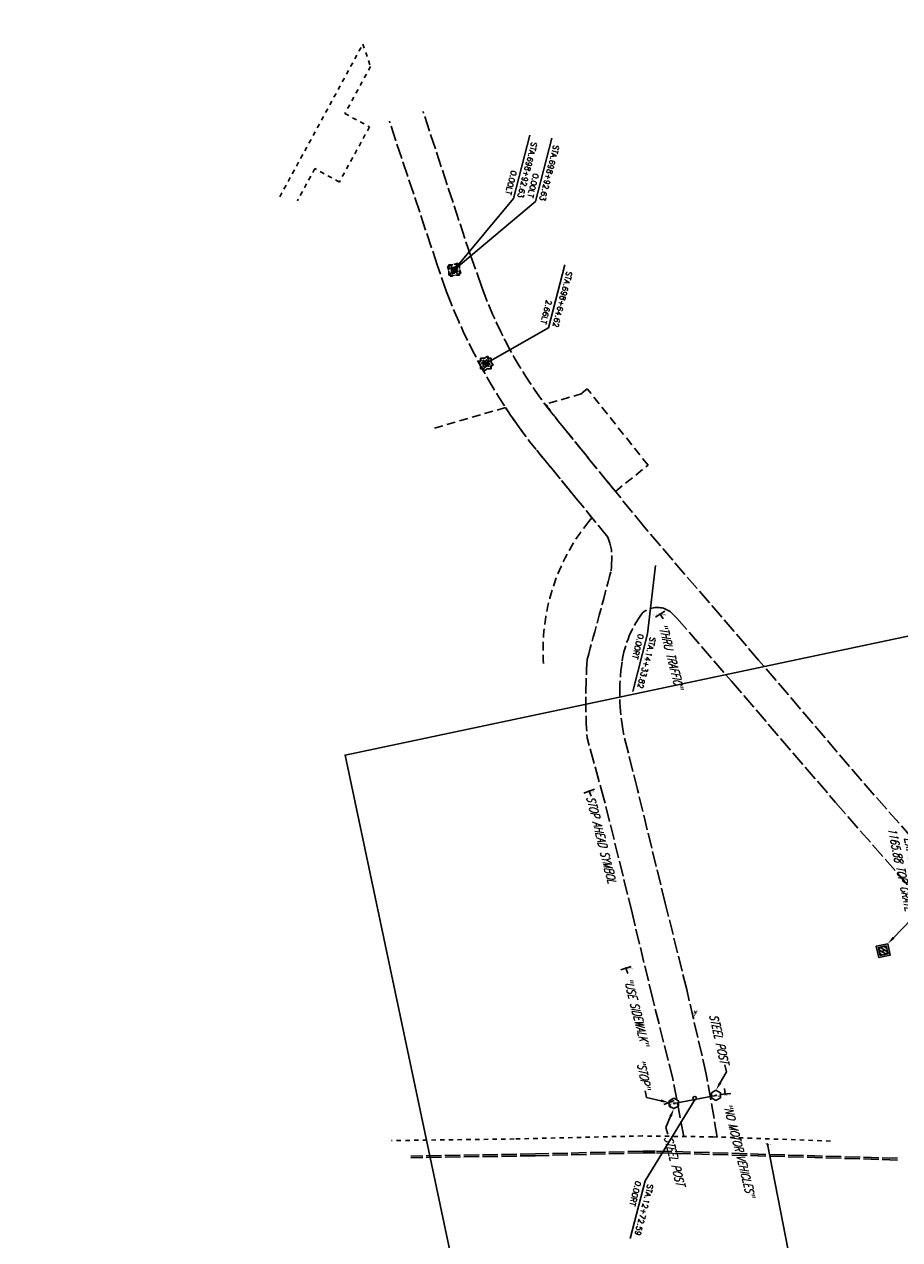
# Model space of a CAD drawing. Extents: x 0 to 213038, y 0 to 462006.
# Tile 44 of 107: x 169325 to 169576, y 429377 to 429726. Entities that reach past the tile are written whole.
import ezdxf
from ezdxf import colors
from ezdxf.entities.mleader import LeaderData, LeaderLine
from ezdxf.enums import TextEntityAlignment as Align
from ezdxf.math import Vec2, Vec3

# ---------------------------------------------------------------- set-up
doc = ezdxf.new("R2010")
doc.units = 0
doc.header["$LTSCALE"] = 20
doc.header["$MEASUREMENT"] = 0
for name, pattern in [('PV_X_CURB', [0.27, 0.22, -0.05]), ('PV_X_EP', [0.27, 0.22, -0.05]), ('X_Existing 2', [0.125, 0.0625, -0.0625]), ('X_Existing 4', [0.1875, 0.125, -0.0625])]:
    doc.linetypes.add(name, pattern=pattern)
doc.layers.get('0').update_dxf_attribs({"linetype": 'CONTINUOUS'})
for name, color, linetype in [('L125', 124, 'CONTINUOUS'), ('L137', 2, 'CONTINUOUS'), ('OFFSTA_LEAD', 7, 'CONTINUOUS'), ('OFFSTA_TEXT', 7, 'CONTINUOUS'), ('PNTDESC', 3, 'CONTINUOUS'), ('PNTELEV', 5, 'CONTINUOUS'), ('PNTNO', 7, 'CONTINUOUS'), ('PNTS', 3, 'CONTINUOUS'), ('PNTS_DTU-4-30-2025', 1, 'CONTINUOUS'), ('PNTS_DTU_COLLECTOR_7-21-25', 1, 'CONTINUOUS'), ('PNTS_MONBOXES', 1, 'CONTINUOUS'), ('PNTS_TBC-2-5-2025', 1, 'CONTINUOUS'), ('PV_X_CURB', 1, 'PV_X_CURB'), ('PV_X_EOP', 240, 'PV_X_EP'), ('PV_X_WALK', 1, 'X_Existing 2'), ('RD_X_BLOCKS', 1, 'CONTINUOUS'), ('RD_X_CONCRETE_PAD', 9, 'X_Existing 4'), ('RD_X_TEXT', 2, 'CONTINUOUS'), ('SN_X_BLOCKS', 94, 'CONTINUOUS'), ('SN_X_TEXT', 2, 'CONTINUOUS'), ('SV_X_MON_BLOCKS_FOUNDMARK', 7, 'CONTINUOUS'), ('UT_X_WATER', 150, 'UT_X_WATER')]:
    doc.layers.add(name, color=color, linetype=linetype)
doc.layers.add('SC_SCRATCH-4', color=4, linetype='CONTINUOUS', plot=False)
doc.layers.add('SC_SCRATCH-5', color=5, linetype='CONTINUOUS', plot=False)
doc.styles.add('HY-278-M1|ROMANS', font='ROMANS.SHX')
doc.styles.add('LINETYPE', font='romans.shx', dxfattribs={"width": 0.9})
doc.styles.add('PTXT', font='TXT')
doc.styles.add('romans', font='romans.shx', dxfattribs={"width": 0.75, "oblique": 22.5})
doc.linetypes.add('UT_X_WATER', pattern='A,0.25,-0.15,0.25,-0.15,0.25,-0.15,0.25,-0.15,0.25,["W",LINETYPE,S=0.08,R=0,X=0.043,Y=-0.05],-0.2', length=2.05)
doc.dimstyles.new('20 Scale Prop', dxfattribs={"dimscale": 20, "dimtxt": 0.14, "dimasz": 0.12, "dimexe": 0.05, "dimexo": 0.05, "dimgap": 0.05, "dimtad": 1, "dimzin": 0, "dimdsep": 46, "dimtxsty": 'romans', "dimcen": 0, "dimdle": 0.1, "dimclrd": 1, "dimclre": 1, "dimclrt": 7, "dimaunit": 1, "dimadec": 4, "dimazin": 0, "dimtfac": 1, "dimtmove": 0, "dimatfit": 1, "dimfxl": 1, "dimtvp": 1, "dimtolj": 1, "dimtzin": 0, "dimarcsym": 0})

# ---------------------------------------------------------------- blocks, each defined once
blk = doc.blocks.new('SRVPNO1')
at = {"layer": 'PNTDESC', "style": 'PTXT'}
blk.add_attdef('DESC2', text='', height=1, dxfattribs=at).set_placement((0, -1.75), align=Align.CENTER)
at = {"layer": 'PNTELEV', "style": 'PTXT'}
blk.add_attdef('ELEV2', (1.5, -0.5), '', height=1, dxfattribs=at)
at = {"layer": 'PNTNO', "style": 'PTXT'}
blk.add_attdef('PT#', text='', height=1, dxfattribs=at).set_placement((0, 0.75), align=Align.CENTER)
blk = doc.blocks.new('MONBX')
at = {"flags": 128}
for points in [[(-0.075, 0.019), (-0.075, 0.075), (-0.019, 0.075)], [(-0.037, -0.05), (-0.037, 0.05), (0, -0.05), (0.037, 0.05), (0.037, -0.05)], [(0.018, 0.075), (0.075, 0.075), (0.075, 0.019)], [(-0.019, -0.075), (-0.075, -0.075), (-0.075, -0.019)], [(0.075, -0.019), (0.075, -0.075), (0.018, -0.075)]]:
    blk.add_lwpolyline(points, dxfattribs=at)
blk = doc.blocks.new('POST')
at = {"color": 32, "lineweight": -2}
for p, q in [((0, 0.075), (-0.065, 0.037)), ((-0.065, 0.037), (-0.065, -0.038)), ((0.065, 0.037), (0, 0.075)), ((0.065, -0.038), (0.065, 0.037)), ((-0.065, -0.038), (0, -0.075)), ((0, -0.075), (0.065, -0.038))]:
    blk.add_line(p, q, dxfattribs=at)
blk = doc.blocks.new('SGN1P')
for p, q in [((0, 0), (-0.08, 0)), ((0, 0.08), (0, -0.08))]:
    blk.add_line(p, q)
blk = doc.blocks.new('CBS22B-X')
at = {"color": 8}
for p, q in [((-1.15, -0.61), (0.61, 1.15)), ((-1.15, 0.52), (-0.52, 1.15)), ((-0.55, -1.15), (1.15, 0.55)), ((0.58, -1.15), (1.15, -0.58))]:
    blk.add_line(p, q, dxfattribs=at)
at = {"color": 124}
blk.add_lwpolyline([(-1.67, 1.67), (1.67, 1.67), (1.67, -1.67), (-1.67, -1.67), (-1.67, 1.67)], close=True, dxfattribs=at)
at = {"color": 124, "flags": 128}
blk.add_lwpolyline([(-1.15, 1.15), (1.15, 1.15), (1.15, -1.15), (-1.15, -1.15), (-1.15, 1.15)], close=True, dxfattribs=at)
at = {"color": 8}
for points in [[(-0.4, 1), (-1, 1), (-1, 0.4)], [(1, 0.4), (1, 1), (0.4, 1)], [(-1, -0.4), (-1, -1), (-0.4, -1)], [(0.4, -1), (1, -1), (1, -0.4)]]:
    blk.add_lwpolyline(points, dxfattribs=at)

msp = doc.modelspace()

# ---------------------------------------------------------------- linework, layer by layer
at = {"layer": 'PNTS'}
msp.add_point((169538.2, 429404.85, 1181.44), dxfattribs=at)
at = {"layer": 'PNTS_DTU-4-30-2025'}
for p in [(169448.33, 429655.6, 1178.5), (169457.42, 429628.82, 1177.58), (169507.37, 429556.87, 1173.3), (169487.03, 429506.15, 1177.45), (169497.59, 429455.37, 1180.34), (169523.41, 429418.88, 1181.97), (169526.07, 429419.25, 1181.65), (169509.92, 429416.83, 1181.92), (169511.32, 429416.58, 1181.84)]:
    msp.add_point(p, dxfattribs=at)
at = {"layer": 'PNTS_DTU_COLLECTOR_7-21-25'}
for p in [(169517.44, 429442.72, 1181.41), (169517.46, 429442.67, 1181.46), (169517.47, 429442.69, 1181.46), (169517.51, 429442.67, 1181.52)]:
    msp.add_point(p, dxfattribs=at)
at = {"layer": 'PNTS_MONBOXES'}
for p in [(169448.3, 429655.64, 1178.44), (169448.31, 429655.64, 1178.44), (169448.31, 429655.64, 1178.44), (169457.38, 429628.79, 1177.6), (169457.38, 429628.79, 1177.63), (169457.39, 429628.8, 1177.61)]:
    msp.add_point(p, dxfattribs=at)
at = {"layer": 'PNTS_TBC-2-5-2025'}
msp.add_point((169571.4, 429460.37, 1165.88), dxfattribs=at)
at = {"layer": 'PV_X_CURB'}
for points in [[(169505.98, 429402.9), (169502.49, 429402.86), (169471.66, 429402.07), (169435.86, 429401.45)], [(169575.52, 429400.83), (169506, 429402.9)]]:
    msp.add_lwpolyline(points, dxfattribs=at)
at = {"layer": 'PV_X_EOP'}
for points in [[(169614.3, 429449.13, 0.007013), (169597.33, 429472.57), (169565.23, 429509.1), (169535.64, 429543.74), (169502.89, 429581.84), (169478.17, 429612.28, -0.086781), (169456.25, 429650.73), (169453.07, 429659.56), (169439.38, 429701.05)], [(169514.18, 429407.09), (169511.03, 429423.63), (169505.28, 429446.51), (169499.33, 429471.25), (169491.36, 429503.62), (169486.43, 429521.42, -0.034476), (169486.48, 429543.93, 0.001144), (169493.32, 429569.32, 0.047779), (169493.37, 429575.73), (169492.92, 429577.23), (169492.39, 429579.01), (169469.86, 429606.53, -0.071191), (169446.09, 429649.33), (169443.53, 429656.83), (169429.72, 429698.28)], [(169523.77, 429406.92), (169520.62, 429424.96), (169515, 429449.25), (169508.84, 429474.03), (169500.89, 429506.57), (169496.87, 429522.68, -0.082597), (169496.46, 429543.18, -0.127075), (169502.41, 429557.35, -0.256513), (169508.76, 429558.45), (169510.31, 429557.64), (169512.22, 429555.79), (169527.87, 429537.63), (169557.69, 429502.9), (169589.35, 429466.68, -0.044304), (169604.44, 429444.46)]]:
    msp.add_lwpolyline(points, format="xyb", dxfattribs=at)
for points in [[(169505.99, 429402.4), (169502.5, 429402.36), (169471.67, 429401.57), (169435.87, 429400.95)], [(169575.51, 429400.33), (169505.99, 429402.4)]]:
    msp.add_lwpolyline(points, dxfattribs=at)
at = {"layer": 'PV_X_WALK'}
for points in [[(169398.27, 429676.62), (169422.11, 429720.4), (169424.31, 429713.99), (169416.96, 429700.49), (169423.99, 429696.66), (169415.38, 429680.85), (169408.35, 429684.68), (169403.32, 429675.44)], [(169556.23, 429405.78), (169522.47, 429406.97), (169502.25, 429407.23), (169465.54, 429406.37), (169430.36, 429405.9)]]:
    msp.add_lwpolyline(points, dxfattribs=at)
at = {"layer": 'RD_X_BLOCKS'}
msp.add_circle((169517.3, 429418.06), 0.5, dxfattribs=at)
at = {"layer": 'RD_X_CONCRETE_PAD'}
msp.add_lwpolyline([(169478.17, 429612.28), (169494.54, 429592.12), (169503.93, 429599.62), (169486.49, 429621.53), (169484.92, 429620.28), (169485.02, 429620.15), (169474.54, 429617.12, 0.006049)], format="xyb", close=True, dxfattribs=at)
msp.add_lwpolyline([(169473.93, 429542.37, -0.190224), (169486.92, 429583.46), (169487.84, 429584.56), (169469.86, 429606.53, -0.014955), (169463.04, 429616.14), (169441.55, 429609.94)], format="xyb", dxfattribs=at)
at = {"layer": 'SC_SCRATCH-4', "elevation": 1181.84}
msp.add_lwpolyline([(169511.32, 429416.58), (169523.41, 429418.88)], dxfattribs=at)
at = {"layer": 'SC_SCRATCH-5'}
msp.add_lwpolyline([(169702.56, 429229.3), (169632.27, 429561.96), (169417.02, 429516.47), (169487.32, 429183.82), (169702.56, 429229.3)], close=True, dxfattribs=at)
at = {"layer": 'UT_X_WATER', "flags": 128}
msp.add_lwpolyline([(169538.2, 429404.85), (169550, 429344.08)], dxfattribs=at)

# ---------------------------------------------------------------- block references
at = {"layer": 'L125', "rotation": 282.4186303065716}
msp.add_blockref('CBS22B-X', (169571.4, 429460.37, 1165.88), dxfattribs=at)
at = {"layer": 'PNTS', "xscale": 0.2, "yscale": 0.2, "zscale": 0.2}
msp.add_blockref('SRVPNO1', (169538.2, 429404.85, 1181.44), dxfattribs=at).add_auto_attribs({'PT#': 'KM1160', 'ELEV2': '1181.444', 'DESC2': 'WL ^ 1,'})
at = {"layer": 'PNTS_DTU-4-30-2025', "xscale": 0.2, "yscale": 0.2, "zscale": 0.2}
for p, values in [((169448.33, 429655.6, 1178.5), {'PT#': 'V156', 'ELEV2': '1178.503', 'DESC2': 'X-INDICATION'}), ((169457.42, 429628.82, 1177.58), {'PT#': 'V157', 'ELEV2': '1177.580', 'DESC2': 'X-INDICATION'}), ((169507.37, 429556.87, 1173.3), {'PT#': 'V227', 'ELEV2': '1173.299', 'DESC2': 'SIGNPB-B&O THRU TRAFFIC'}), ((169487.03, 429506.15, 1177.45), {'PT#': 'V226', 'ELEV2': '1177.447', 'DESC2': 'SIGNPB-STOP AHEAD'}), ((169497.59, 429455.37, 1180.34), {'PT#': 'V225', 'ELEV2': '1180.339', 'DESC2': 'SIGNPB-USE SIDEWALK X @'}), ((169523.41, 429418.88, 1181.97), {'PT#': 'V220', 'ELEV2': '1181.967', 'DESC2': 'POST-4.5"STEEL'}), ((169526.07, 429419.25, 1181.65), {'PT#': 'V221', 'ELEV2': '1181.653', 'DESC2': 'SIGNPB-NO MOTOR VEHICLES'}), ((169509.92, 429416.83, 1181.92), {'PT#': 'V222', 'ELEV2': '1181.921', 'DESC2': 'SIGNPB-STOP'}), ((169511.32, 429416.58, 1181.84), {'PT#': 'V219', 'ELEV2': '1181.842', 'DESC2': 'POST-4.5"STEEL'})]:
    msp.add_blockref('SRVPNO1', p, dxfattribs=at).add_auto_attribs(values)
at = {"layer": 'PNTS_DTU_COLLECTOR_7-21-25', "xscale": 0.25, "yscale": 0.25, "zscale": 0.25, "rotation": 255.0059928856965}
for p, values in [((169517.44, 429442.72, 1181.41), {'PT#': 'VRS14A', 'ELEV2': '1181.415', 'DESC2': 'M.H.S'}), ((169517.46, 429442.67, 1181.46), {'PT#': 'VRS14A__', 'ELEV2': '1181.457', 'DESC2': 'M.H.S'}), ((169517.47, 429442.69, 1181.46), {'PT#': 'CNPT14', 'ELEV2': '1181.464', 'DESC2': 'M.H.S'}), ((169517.51, 429442.67, 1181.52), {'PT#': 'VRS14A_', 'ELEV2': '1181.522', 'DESC2': 'M.H.S'})]:
    msp.add_blockref('SRVPNO1', p, dxfattribs=at).add_auto_attribs(values)
at = {"layer": 'PNTS_MONBOXES', "xscale": 0.2, "yscale": 0.2, "zscale": 0.2}
for p, values in [((169448.3, 429655.64, 1178.44), {'PT#': 'V229', 'ELEV2': '1178.442', 'DESC2': 'MONBOX'}), ((169448.31, 429655.64, 1178.44), {'PT#': 'V228', 'ELEV2': '1178.438', 'DESC2': 'MONBOX'}), ((169448.31, 429655.64, 1178.44), {'PT#': 'V230', 'ELEV2': '1178.443', 'DESC2': 'MONBOX'}), ((169457.38, 429628.79, 1177.63), {'PT#': 'V232', 'ELEV2': '1177.631', 'DESC2': 'MONBOX'}), ((169457.38, 429628.79, 1177.6), {'PT#': 'V231', 'ELEV2': '1177.603', 'DESC2': 'MONBOX'}), ((169457.39, 429628.8, 1177.61), {'PT#': 'V233', 'ELEV2': '1177.613', 'DESC2': 'MONBOX'})]:
    msp.add_blockref('SRVPNO1', p, dxfattribs=at).add_auto_attribs(values)
at = {"layer": 'PNTS_TBC-2-5-2025'}
ref = msp.add_blockref('SRVPNO1', (169571.4, 429460.37, 1165.88), dxfattribs=dict(at, xscale=0.2, yscale=0.2, zscale=2.4, rotation=281.9321946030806))
ref.add_attrib('PT#', 'D1215', dxfattribs={"layer": 'PNTNO', "height": 0.2, "rotation": 281.9322, "style": 'PTXT', "oblique": 360}).set_placement((169571.55, 429460.4, 1165.88), align=Align.CENTER)
ref.add_attrib('ELEV2', '1165.882', (169571.36, 429460.06, 1165.88), dxfattribs={"layer": 'PNTELEV', "height": 0.2, "rotation": 281.9322, "style": 'PTXT', "oblique": 360})
ref.add_attrib('DESC2', 'X-CK CBS T/G', dxfattribs={"layer": 'PNTDESC', "height": 0.2, "rotation": 281.9322, "style": 'PTXT', "oblique": 360}).set_placement((169571.06, 429460.3, 1165.88), align=Align.CENTER)
at = {"layer": 'RD_X_BLOCKS', "xscale": 20, "yscale": 20, "zscale": 20}
for p in [(169523.41, 429418.88, 1181.97), (169523.41, 429418.88, 1181.97), (169511.32, 429416.58, 1181.84), (169511.32, 429416.58, 1181.84)]:
    msp.add_blockref('POST', p, dxfattribs=at)
at = {"layer": 'SC_SCRATCH-5', "xscale": 20, "yscale": 20, "zscale": 20}
for p in [(169448.3, 429655.64, 1178.44), (169448.3, 429655.64, 1178.44), (169448.31, 429655.64, 1178.44), (169448.31, 429655.64, 1178.44), (169457.38, 429628.79, 1177.63), (169457.38, 429628.79, 1177.63), (169457.38, 429628.79, 1177.6), (169457.38, 429628.79, 1177.6)]:
    msp.add_blockref('MONBX', p, dxfattribs=at)
at = {"layer": 'SN_X_BLOCKS', "xscale": 20, "yscale": 20, "zscale": 20}
for p, rotation in [((169507.37, 429556.87, 1173.3), 121.9215253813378), ((169487.03, 429506.15, 1177.45), 110.4953417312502), ((169497.59, 429455.37, 1180.34), 108.5947260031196), ((169526.07, 429419.25, 1181.65), 276.2859059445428), ((169509.92, 429416.83, 1181.92), 110.1571316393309)]:
    msp.add_blockref('SGN1P', p, dxfattribs=dict(at, rotation=rotation))
at = {"layer": 'SV_X_MON_BLOCKS_FOUNDMARK', "xscale": 20, "yscale": 20, "zscale": 20}
for p, rotation in [((169448.31, 429655.64, 1178.44), 108.8095530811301), ((169457.39, 429628.8, 1177.61), 123.3835251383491)]:
    msp.add_blockref('MONBX', p, dxfattribs=dict(at, rotation=rotation))

# ---------------------------------------------------------------- texts
at = {"layer": 'OFFSTA_TEXT', "style": 'HY-278-M1|ROMANS'}
for s, p in [('STA.698+92.63', (169467.22, 429676.31)), ('STA.698+92.63', (169473.54, 429675.47)), ('0.00LT', (169463.73, 429677.21)), ('0.00LT', (169470.06, 429676.37)), ('STA.698+64.62', (169477.29, 429639.2)), ('2.66LT', (169473.8, 429640.1))]:
    msp.add_text(s, height=1.6, rotation=255.5213, dxfattribs=at).set_placement(p, align=Align.MIDDLE_RIGHT)
for s, p in [('0.00RT', (169501.9, 429551.13)), ('STA.14+33.82', (169505.39, 429550.23)), ('0.00RT', (169501.16, 429394.22)), ('STA.12+72.59', (169504.65, 429393.32))]:
    msp.add_text(s, height=1.6, rotation=255.5213, dxfattribs=at).set_placement(p, align=Align.MIDDLE_LEFT)
at = {"layer": 'SN_X_TEXT', "char_height": 2.4, "attachment_point": 1, "style": 'romans'}
for s, width, insert, rotation in [('"THRU TRAFFIC"', 22.4173, (169509.2, 429554.53), 284.5443), ('STOP AHEAD SYMBOL', 29.1669, (169488.54, 429504.96), 284.145), ('"USE SIDEWALK"', 23.103, (169499.32, 429452.87), 284.145), ('"NO MOTOR VEHICLES"', 32.103, (169527.83, 429416.91), 284.145)]:
    msp.add_mtext_dynamic_manual_height_columns(s, width=width, gutter_width=12, heights=[0], dxfattribs=dict(at, insert=insert, rotation=rotation))

# ---------------------------------------------------------------- leaders
at = {"layer": 'L137'}
ml = msp.add_multileader_mtext('Standard', dxfattribs=at)
ml.set_content('EX. CATCH BASIN\\P1165.88 TOP GRATE ', color=256, style='romans')
ml.set_leader_properties(color=1, linetype='CONTINUOUS', lineweight=-1)
ml.build(insert=Vec2(0, 0))
ml.multileader.update_dxf_attribs({"text_right_attachment_type": 3, "dogleg_length": 0.1, "arrow_head_size": 2.4, "scale": 20})
ctx = ml.context
ctx.base_point, ctx.scale, ctx.char_height, ctx.arrow_head_size, ctx.landing_gap_size, ctx.plane_origin, ctx.plane_x_axis, ctx.plane_y_axis = Vec3(169576.95, 429500.46), 20, 2.4, 2.4, 0.6, Vec3(169542.98, 429533.3), Vec3(0.206754, -0.978393), Vec3(0.978393, 0.206754)
ctx.right_attachment, ctx.text_align_type = 3, 2
notes = []
notes.append((ctx, [(1, (1, 1, 0), (169579.45, 429469.28), (-0.206754, 0.978393), 2, [(0, [(169572.67, 429462.36)], 0, [])])]))
ctx.mtext.insert, ctx.mtext.text_direction, ctx.mtext.rotation, ctx.mtext.width, ctx.mtext.alignment, ctx.mtext.flow_direction = Vec3(169584, 429472.9), Vec3(0.206754, -0.978393), 4.920645, 56.3342, 3, 5
ml = msp.add_multileader_mtext('Standard', dxfattribs=at)
ml.set_content('EX. ROUND CATCH BASIN\\P1178.67 TOP GRATE \\P1168.22 INV. 36" CPP W\\P1168.18 INV. 36" CPP E', color=256, style='romans')
ml.set_leader_properties(color=1, linetype='CONTINUOUS', lineweight=-1)
ml.build(insert=Vec2(0, 0))
ml.multileader.update_dxf_attribs({"text_right_attachment_type": 3, "dogleg_length": 0.1, "arrow_head_size": 2.4, "scale": 20})
ctx = ml.context
ctx.base_point, ctx.scale, ctx.char_height, ctx.arrow_head_size, ctx.landing_gap_size, ctx.plane_origin, ctx.plane_x_axis, ctx.plane_y_axis = Vec3(169352.24, 430113.12, 1178.67), 20, 2.4, 2.4, 0.6, Vec3(169324.98, 430113.76, 1178.67), Vec3(0.261388, -0.965234), Vec3(0.965234, 0.261388)
ctx.right_attachment = 3
notes.append((ctx, [(0, (1, 1, 0), (169351.72, 430115.05, 1178.67), (0.261388, -0.965234), 2, [(0, [(169324.98, 430113.76, 1178.67)], 0, [])])]))
ctx.mtext.insert, ctx.mtext.text_direction, ctx.mtext.rotation, ctx.mtext.width, ctx.mtext.flow_direction = Vec3(169353.56, 430112.85, 1178.67), Vec3(0.261388, -0.965234), 4.976849, 56.3342, 5
at = {"layer": 'OFFSTA_LEAD', "has_arrowhead": 0}
for points in [[(169448.31, 429655.64), (169465.32, 429676.14), (169469.99, 429694.24)], [(169448.31, 429655.64), (169471.64, 429675.3), (169476.32, 429693.4)], [(169457.39, 429628.8), (169475.39, 429639.03), (169480.06, 429657.13)], [(169506.08, 429570.88), (169503.81, 429551.3), (169499.51, 429534.67)], [(169517.42, 429417.74), (169503.06, 429394.39), (169498.79, 429377.84)]]:
    msp.add_leader(points, dimstyle='20 Scale Prop', override={"dimscale": 20, "dimasz": 0.1}, dxfattribs=at)
at = {"layer": 'RD_X_TEXT'}
ml = msp.add_multileader_mtext('Standard', dxfattribs=at)
ml.set_content('STEEL POST', color=256, style='romans')
ml.set_leader_properties(color=1, linetype='CONTINUOUS', lineweight=-1)
ml.build(insert=Vec2(0, 0))
ml.multileader.update_dxf_attribs({"text_right_attachment_type": 3, "dogleg_length": 0.1, "arrow_head_size": 2.4, "scale": 20})
ctx = ml.context
ctx.base_point, ctx.scale, ctx.char_height, ctx.arrow_head_size, ctx.landing_gap_size, ctx.plane_origin, ctx.plane_x_axis, ctx.plane_y_axis = Vec3(169521.97, 429445.22, 1181.97), 20, 2.4, 2.4, 0.6, Vec3(169515.62, 429431.54, 1181.97), Vec3(0.222414, -0.974952), Vec3(0.974952, 0.222414)
ctx.right_attachment, ctx.text_align_type = 3, 2
notes.append((ctx, [(1, (1, 1, 0), (169526.44, 429425.65, 1181.97), (-0.222414, 0.974952), 2, [(0, [(169523.41, 429420.38, 1181.97)], 0, [])])]))
ctx.mtext.insert, ctx.mtext.text_direction, ctx.mtext.rotation, ctx.mtext.alignment, ctx.mtext.flow_direction = Vec3(169527.03, 429428.45, 1181.97), Vec3(0.222414, -0.974952), 4.936679, 3, 5
ml = msp.add_multileader_mtext('Standard', dxfattribs=at)
ml.set_content('STEEL POST', color=256, style='romans')
ml.set_leader_properties(color=1, linetype='CONTINUOUS', lineweight=-1)
ml.build(insert=Vec2(0, 0))
ml.multileader.update_dxf_attribs({"text_right_attachment_type": 3, "dogleg_length": 0.1, "arrow_head_size": 2.4, "scale": 20})
ctx = ml.context
ctx.base_point, ctx.scale, ctx.char_height, ctx.arrow_head_size, ctx.landing_gap_size, ctx.plane_origin, ctx.plane_x_axis, ctx.plane_y_axis = Vec3(169509.55, 429407.7, 1181.84), 20, 2.4, 2.4, 0.6, Vec3(169519.29, 429405.35, 1181.84), Vec3(0.24666, -0.969102), Vec3(0.969102, 0.24666)
ctx.right_attachment = 3
notes.append((ctx, [(0, (1, 1, 0), (169509.06, 429409.64, 1181.84), (0.24666, -0.969102), 2, [(0, [(169511.32, 429415.08, 1181.84)], 0, [])])]))
ctx.mtext.insert, ctx.mtext.text_direction, ctx.mtext.rotation, ctx.mtext.flow_direction = Vec3(169510.86, 429407.42, 1181.84), Vec3(0.24666, -0.969102), 4.961621, 5
at = {"layer": 'SN_X_TEXT'}
ml = msp.add_multileader_mtext('Standard', dxfattribs=at)
ml.set_content('"STOP"', color=256, style='romans')
ml.set_leader_properties(color=1, linetype='CONTINUOUS', lineweight=-1)
ml.build(insert=Vec2(0, 0))
ml.multileader.update_dxf_attribs({"text_right_attachment_type": 3, "dogleg_length": 0.1, "arrow_head_size": 2.4, "scale": 20})
ctx = ml.context
ctx.base_point, ctx.scale, ctx.char_height, ctx.arrow_head_size, ctx.landing_gap_size, ctx.plane_origin, ctx.plane_x_axis, ctx.plane_y_axis = Vec3(169501.6, 429430.18, 1181.92), 20, 2.4, 2.4, 0.6, Vec3(169501.09, 429412.83, 1181.92), Vec3(0.191088, -0.981573), Vec3(0.981573, 0.191088)
ctx.right_attachment, ctx.text_align_type = 3, 2
notes.append((ctx, [(0, (1, 1, 0), (169503.47, 429418.22, 1181.92), (-0.191088, 0.981573), 2, [(0, [(169509.92, 429416.83, 1181.92)], 0, [])])]))
ctx.mtext.insert, ctx.mtext.text_direction, ctx.mtext.rotation, ctx.mtext.alignment, ctx.mtext.flow_direction = Vec3(169504.6, 429421.09, 1181.92), Vec3(0.191088, -0.981573), 4.904659, 3, 5
for ctx, leaders in notes:
    for number, flags, end, landing, length, lines in leaders:
        leader = LeaderData()
        leader.index, (leader.has_last_leader_line, leader.has_dogleg_vector, leader.attachment_direction) = number, flags
        leader.last_leader_point, leader.dogleg_vector, leader.dogleg_length = Vec3(end), Vec3(landing), length
        for number, points, colour, breaks in lines:
            line = LeaderLine()
            line.index, line.vertices, line.color, line.breaks = number, Vec3.list(points), colors.encode_raw_color(colour), breaks
            leader.lines.append(line)
        ctx.leaders.append(leader)

doc.saveas('drawing.dxf')
